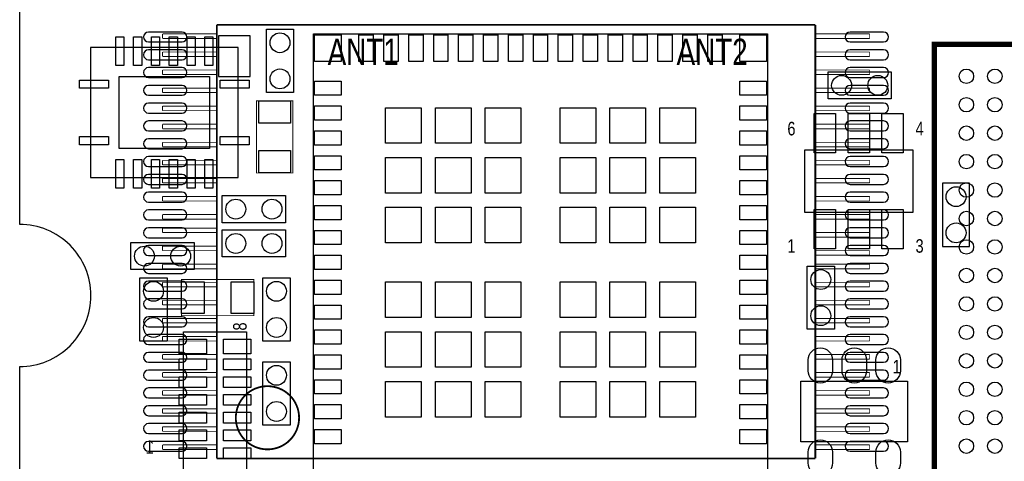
# Model space of a CAD drawing. Extents: x -1.3 to 85.5, y 9.9 to 53.8.
# Tile 2 of 6: x 7.6 to 35.3, y 25.3 to 37.8. Entities that reach past the tile are written whole.
import ezdxf
from ezdxf.enums import TextEntityAlignment as Align

# ---------------------------------------------------------------- set-up
doc = ezdxf.new("R2010")
doc.units = 0
for name, color, linetype in [('BG_OUTLINE', 80, 'CONTINUOUS'), ('PG_ASSEMBLY_BOTTOM', 221, 'CONTINUOUS'), ('PG_ASSEMBLY_TOP', 4, 'CONTINUOUS'), ('PIN_BOTTOM', 1, 'CONTINUOUS'), ('PIN_TOP', 160, 'CONTINUOUS')]:
    doc.layers.add(name, color=color, linetype=linetype)

msp = doc.modelspace()

# ---------------------------------------------------------------- linework, layer by layer
at = {"layer": 'BG_OUTLINE'}
msp.add_lwpolyline([(75.21956, 32.004, 0.414214), (73.22058, 30.00502, 0.414214), (75.21956, 28.00604), (75.21956, 10.00506), (24.36876, 10.00506), (24.36876, 13.50518, 0.414214), (23.87092, 14.00556, 0.414214), (23.37054, 13.50518), (23.37054, 10.00506), (7.62, 10.00506), (7.62, 28.00604, 0.414214), (9.61898, 30.00502, 0.414214), (7.62, 32.004), (7.619492, 42.999152), (75.21956, 42.999152)], format="xyb", close=True, dxfattribs=at)
msp.add_lwpolyline([(7.62, 10.00506), (7.62, 28.00604)], dxfattribs=at)
at = {"layer": 'PG_ASSEMBLY_BOTTOM'}
for points, const_width in [([(13.1572, 37.61486), (13.1572, 25.42286)], 0.0508), ([(29.972, 37.61486), (13.1572, 37.61486)], 0.0508), ([(29.972, 25.42286), (29.972, 37.61486)], 0.0508), ([(11.6332, 37.23386), (11.6332, 37.36086)], 0.0254), ([(11.6332, 37.36086), (13.1572, 37.36086)], 0.0254), ([(29.972, 37.36086), (31.496, 37.36086)], 0.0254), ([(31.496, 37.36086), (31.496, 37.23386)], 0.0254), ([(13.1572, 37.23386), (11.6332, 37.23386)], 0.0254), ([(31.496, 37.23386), (29.972, 37.23386)], 0.0254), ([(11.6332, 36.72586), (11.6332, 36.85286)], 0.0254), ([(11.6332, 36.85286), (13.1572, 36.85286)], 0.0254), ([(29.972, 36.85286), (31.496, 36.85286)], 0.0254), ([(31.496, 36.85286), (31.496, 36.72586)], 0.0254), ([(13.1572, 36.72586), (11.6332, 36.72586)], 0.0254), ([(31.496, 36.72586), (29.972, 36.72586)], 0.0254), ([(11.6332, 36.21786), (11.6332, 36.34486)], 0.0254), ([(11.6332, 36.34486), (13.1572, 36.34486)], 0.0254), ([(29.972, 36.34486), (31.496, 36.34486)], 0.0254), ([(31.496, 36.34486), (31.496, 36.21786)], 0.0254), ([(13.1572, 36.21786), (11.6332, 36.21786)], 0.0254), ([(31.496, 36.21786), (29.972, 36.21786)], 0.0254), ([(11.6332, 35.70986), (11.6332, 35.83686)], 0.0254), ([(11.6332, 35.83686), (13.1572, 35.83686)], 0.0254), ([(13.1572, 35.70986), (11.6332, 35.70986)], 0.0254), ([(29.972, 35.83686), (31.496, 35.83686)], 0.0254), ([(31.496, 35.70986), (29.972, 35.70986)], 0.0254), ([(31.496, 35.83686), (31.496, 35.70986)], 0.0254), ([(11.6332, 35.20186), (11.6332, 35.32886)], 0.0254), ([(11.6332, 35.32886), (13.1572, 35.32886)], 0.0254), ([(13.1572, 35.20186), (11.6332, 35.20186)], 0.0254), ([(29.972, 35.32886), (31.496, 35.32886)], 0.0254), ([(31.496, 35.20186), (29.972, 35.20186)], 0.0254), ([(31.496, 35.32886), (31.496, 35.20186)], 0.0254), ([(11.6332, 34.69386), (11.6332, 34.82086)], 0.0254), ([(11.6332, 34.82086), (13.1572, 34.82086)], 0.0254), ([(13.1572, 34.69386), (11.6332, 34.69386)], 0.0254), ([(29.972, 34.82086), (31.496, 34.82086)], 0.0254), ([(31.496, 34.69386), (29.972, 34.69386)], 0.0254), ([(31.496, 34.82086), (31.496, 34.69386)], 0.0254), ([(11.6332, 34.18586), (11.6332, 34.31286)], 0.0254), ([(11.6332, 34.31286), (13.1572, 34.31286)], 0.0254), ([(29.972, 34.31286), (31.496, 34.31286)], 0.0254), ([(31.496, 34.31286), (31.496, 34.18586)], 0.0254), ([(13.1572, 34.18586), (11.6332, 34.18586)], 0.0254), ([(31.496, 34.18586), (29.972, 34.18586)], 0.0254), ([(11.6332, 33.67786), (11.6332, 33.80486)], 0.0254), ([(11.6332, 33.80486), (13.1572, 33.80486)], 0.0254), ([(29.972, 33.80486), (31.496, 33.80486)], 0.0254), ([(31.496, 33.80486), (31.496, 33.67786)], 0.0254), ([(13.1572, 33.67786), (11.6332, 33.67786)], 0.0254), ([(31.496, 33.67786), (29.972, 33.67786)], 0.0254), ([(11.6332, 33.16986), (11.6332, 33.29686)], 0.0254), ([(11.6332, 33.29686), (13.1572, 33.29686)], 0.0254), ([(29.972, 33.29686), (31.496, 33.29686)], 0.0254), ([(31.496, 33.29686), (31.496, 33.16986)], 0.0254), ([(13.1572, 33.16986), (11.6332, 33.16986)], 0.0254), ([(31.496, 33.16986), (29.972, 33.16986)], 0.0254), ([(11.6332, 32.66186), (11.6332, 32.78886)], 0.0254), ([(11.6332, 32.78886), (13.1572, 32.78886)], 0.0254), ([(13.1572, 32.66186), (11.6332, 32.66186)], 0.0254), ([(29.972, 32.78886), (31.496, 32.78886)], 0.0254), ([(31.496, 32.66186), (29.972, 32.66186)], 0.0254), ([(31.496, 32.78886), (31.496, 32.66186)], 0.0254), ([(11.6332, 32.15386), (11.6332, 32.28086)], 0.0254), ([(11.6332, 32.28086), (13.1572, 32.28086)], 0.0254), ([(13.1572, 32.15386), (11.6332, 32.15386)], 0.0254), ([(29.972, 32.28086), (31.496, 32.28086)], 0.0254), ([(31.496, 32.15386), (29.972, 32.15386)], 0.0254), ([(31.496, 32.28086), (31.496, 32.15386)], 0.0254), ([(11.6332, 31.77286), (11.6332, 31.89986)], 0.0254), ([(11.6332, 31.89986), (13.1572, 31.89986)], 0.0254), ([(13.1572, 31.77286), (11.6332, 31.77286)], 0.0254), ([(29.972, 31.77286), (31.496, 31.77286)], 0.0254), ([(31.496, 31.64586), (29.972, 31.64586)], 0.0254), ([(31.496, 31.77286), (31.496, 31.64586)], 0.0254), ([(11.6332, 31.26486), (11.6332, 31.39186)], 0.0254), ([(11.6332, 31.39186), (13.1572, 31.39186)], 0.0254), ([(13.1572, 31.26486), (11.6332, 31.26486)], 0.0254), ([(29.972, 31.26486), (31.496, 31.26486)], 0.0254), ([(31.496, 31.26486), (31.496, 31.13786)], 0.0254), ([(31.496, 31.13786), (29.972, 31.13786)], 0.0254), ([(11.6332, 30.75686), (11.6332, 30.88386)], 0.0254), ([(11.6332, 30.88386), (13.1572, 30.88386)], 0.0254), ([(13.1572, 30.75686), (11.6332, 30.75686)], 0.0254), ([(29.972, 30.88386), (31.496, 30.88386)], 0.0254), ([(31.496, 30.75686), (29.972, 30.75686)], 0.0254), ([(31.496, 30.88386), (31.496, 30.75686)], 0.0254), ([(11.6332, 30.24886), (11.6332, 30.37586)], 0.0254), ([(11.6332, 30.37586), (13.1572, 30.37586)], 0.0254), ([(13.1572, 30.24886), (11.6332, 30.24886)], 0.0254), ([(29.972, 30.37586), (31.496, 30.37586)], 0.0254), ([(31.496, 30.24886), (29.972, 30.24886)], 0.0254), ([(31.496, 30.37586), (31.496, 30.24886)], 0.0254), ([(11.6332, 29.74086), (11.6332, 29.86786)], 0.0254), ([(11.6332, 29.86786), (13.1572, 29.86786)], 0.0254), ([(29.972, 29.86786), (31.496, 29.86786)], 0.0254), ([(31.496, 29.86786), (31.496, 29.74086)], 0.0254), ([(13.1572, 29.74086), (11.6332, 29.74086)], 0.0254), ([(31.496, 29.74086), (29.972, 29.74086)], 0.0254), ([(11.6332, 29.23286), (11.6332, 29.35986)], 0.0254), ([(11.6332, 29.35986), (13.1572, 29.35986)], 0.0254), ([(29.972, 29.35986), (31.496, 29.35986)], 0.0254), ([(31.496, 29.35986), (31.496, 29.23286)], 0.0254), ([(13.1572, 29.23286), (11.6332, 29.23286)], 0.0254), ([(31.496, 29.23286), (29.972, 29.23286)], 0.0254), ([(11.6332, 28.72486), (11.6332, 28.85186)], 0.0254), ([(11.6332, 28.85186), (13.1572, 28.85186)], 0.0254), ([(29.972, 28.85186), (31.496, 28.85186)], 0.0254), ([(31.496, 28.85186), (31.496, 28.72486)], 0.0254), ([(13.1572, 28.72486), (11.6332, 28.72486)], 0.0254), ([(31.496, 28.72486), (29.972, 28.72486)], 0.0254), ([(11.6332, 28.21686), (11.6332, 28.34386)], 0.0254), ([(11.6332, 28.34386), (13.1572, 28.34386)], 0.0254), ([(13.1572, 28.21686), (11.6332, 28.21686)], 0.0254), ([(29.972, 28.34386), (31.496, 28.34386)], 0.0254), ([(31.496, 28.21686), (29.972, 28.21686)], 0.0254), ([(31.496, 28.34386), (31.496, 28.21686)], 0.0254), ([(11.6332, 27.70886), (11.6332, 27.83586)], 0.0254), ([(11.6332, 27.83586), (13.1572, 27.83586)], 0.0254), ([(13.1572, 27.70886), (11.6332, 27.70886)], 0.0254), ([(29.972, 27.83586), (31.496, 27.83586)], 0.0254), ([(31.496, 27.70886), (29.972, 27.70886)], 0.0254), ([(31.496, 27.83586), (31.496, 27.70886)], 0.0254), ([(11.6332, 27.20086), (11.6332, 27.32786)], 0.0254), ([(11.6332, 27.32786), (13.1572, 27.32786)], 0.0254), ([(13.1572, 27.20086), (11.6332, 27.20086)], 0.0254), ([(29.972, 27.32786), (31.496, 27.32786)], 0.0254), ([(31.496, 27.20086), (29.972, 27.20086)], 0.0254), ([(31.496, 27.32786), (31.496, 27.20086)], 0.0254), ([(11.6332, 26.69286), (11.6332, 26.81986)], 0.0254), ([(11.6332, 26.81986), (13.1572, 26.81986)], 0.0254), ([(29.972, 26.81986), (31.496, 26.81986)], 0.0254), ([(31.496, 26.81986), (31.496, 26.69286)], 0.0254), ([(13.1572, 26.69286), (11.6332, 26.69286)], 0.0254), ([(31.496, 26.69286), (29.972, 26.69286)], 0.0254), ([(11.6332, 26.18486), (11.6332, 26.31186)], 0.0254), ([(11.6332, 26.31186), (13.1572, 26.31186)], 0.0254), ([(29.972, 26.31186), (31.496, 26.31186)], 0.0254), ([(31.496, 26.31186), (31.496, 26.18486)], 0.0254), ([(13.1572, 26.18486), (11.6332, 26.18486)], 0.0254), ([(31.496, 26.18486), (29.972, 26.18486)], 0.0254), ([(11.6332, 25.67686), (11.6332, 25.80386)], 0.0254), ([(11.6332, 25.80386), (13.1572, 25.80386)], 0.0254), ([(29.972, 25.80386), (31.496, 25.80386)], 0.0254), ([(31.496, 25.80386), (31.496, 25.67686)], 0.0254), ([(13.1572, 25.67686), (11.6332, 25.67686)], 0.0254), ([(13.1572, 25.42286), (29.972, 25.42286)], 0.0508), ([(31.496, 25.67686), (29.972, 25.67686)], 0.0254)]:
    msp.add_lwpolyline(points, dxfattribs=dict(at, const_width=const_width))
msp.add_lwpolyline([(34.305748, 31.385256), (34.305748, 33.163256), (33.543748, 33.163256), (33.543748, 31.385256), (34.305748, 31.385256)], dxfattribs=at)
at = {"layer": 'PG_ASSEMBLY_BOTTOM', "const_width": 0.0508}
msp.add_lwpolyline([(15.4686, 26.56586, 1), (13.6906, 26.56586, 1), (15.4686, 26.56586)], format="xyb", dxfattribs=at)
at = {"layer": 'PG_ASSEMBLY_TOP'}
for points in [[(14.550644, 35.715194), (14.550644, 37.493194), (15.312644, 37.493194), (15.312644, 35.715194), (14.550644, 35.715194)], [(13.758926, 36.97605), (9.609074, 36.97605), (9.609074, 33.32607), (13.758926, 33.32607), (13.758926, 36.97605)], [(30.3276, 36.29406), (32.1056, 36.29406), (32.1056, 35.53206), (30.3276, 35.53206), (30.3276, 36.29406)], [(29.666184, 32.34563), (32.716216, 32.34563), (32.716216, 34.09569), (29.666184, 34.09569), (29.666184, 32.34563)], [(13.3096, 32.81426), (15.0876, 32.81426), (15.0876, 32.05226), (13.3096, 32.05226), (13.3096, 32.81426)], [(13.3096, 31.84906), (15.0876, 31.84906), (15.0876, 31.08706), (13.3096, 31.08706), (13.3096, 31.84906)], [(12.5222, 30.73146), (10.7442, 30.73146), (10.7442, 31.49346), (12.5222, 31.49346), (12.5222, 30.73146)], [(30.5054, 30.83306), (30.5054, 29.05506), (29.7434, 29.05506), (29.7434, 30.83306), (30.5054, 30.83306)], [(10.9982, 28.72486), (10.9982, 30.50286), (11.7602, 30.50286), (11.7602, 28.72486), (10.9982, 28.72486)], [(14.4526, 28.72486), (14.4526, 30.50286), (15.2146, 30.50286), (15.2146, 28.72486), (14.4526, 28.72486)], [(15.2146, 28.14066), (15.2146, 26.36266), (14.4526, 26.36266), (14.4526, 28.14066), (15.2146, 28.14066)], [(32.5628, 25.89276), (29.5656, 25.89276), (29.5656, 27.59456), (32.5628, 27.59456), (32.5628, 25.89276)]]:
    msp.add_lwpolyline(points, dxfattribs=at)
for points in [[(28.630372, 24.50465), (15.870428, 24.50465), (15.870428, 37.36467), (28.630372, 37.36467)], [(14.097, 36.16706), (14.097, 37.31006), (13.208, 37.31006), (13.208, 36.16706)], [(13.9954, 24.66086), (12.2174, 24.66086), (12.2174, 28.97886), (13.9954, 28.97886)]]:
    msp.add_lwpolyline(points, close=True, dxfattribs=at)
for points, const_width in [([(54.315106, 37.068506), (33.314894, 37.068506), (33.314894, 16.068294), (54.315106, 16.068294), (54.315106, 37.068506)], 0.1524), ([(15.2908, 35.48126), (15.2908, 33.44926), (14.2748, 33.44926), (14.2748, 35.48126), (15.2908, 35.48126)], 0.0254), ([(14.1986, 29.43606), (12.1666, 29.43606), (12.1666, 30.45206), (14.1986, 30.45206), (14.1986, 29.43606)], 0.0254)]:
    msp.add_lwpolyline(points, dxfattribs=dict(at, const_width=const_width))
at = {"layer": 'PIN_BOTTOM'}
for points in [[(12.1793, 37.4142), (11.2395, 37.4142, 1), (11.2395, 37.1348), (12.1793, 37.1348, 1)], [(31.8897, 37.4142), (30.9499, 37.4142, 1), (30.9499, 37.1348), (31.8897, 37.1348, 1)], [(12.1793, 36.91382), (11.2395, 36.91382, 1), (11.2395, 36.63442), (12.1793, 36.63442, 1)], [(31.8897, 36.91382), (30.9499, 36.91382, 1), (30.9499, 36.63442), (31.8897, 36.63442, 1)], [(12.1793, 36.41344), (11.2395, 36.41344, 1), (11.2395, 36.13404), (12.1793, 36.13404, 1)], [(31.8897, 36.41344), (30.9499, 36.41344, 1), (30.9499, 36.13404), (31.8897, 36.13404, 1)], [(12.1793, 35.91306), (11.2395, 35.91306, 1), (11.2395, 35.63366), (12.1793, 35.63366, 1)], [(31.8897, 35.91306), (30.9499, 35.91306, 1), (30.9499, 35.63366), (31.8897, 35.63366, 1)], [(12.1793, 35.41268), (11.2395, 35.41268, 1), (11.2395, 35.13328), (12.1793, 35.13328, 1)], [(31.8897, 35.41268), (30.9499, 35.41268, 1), (30.9499, 35.13328), (31.8897, 35.13328, 1)], [(12.1793, 34.9123), (11.2395, 34.9123, 1), (11.2395, 34.6329), (12.1793, 34.6329, 1)], [(31.8897, 34.9123), (30.9499, 34.9123, 1), (30.9499, 34.6329), (31.8897, 34.6329, 1)], [(12.1793, 34.41192), (11.2395, 34.41192, 1), (11.2395, 34.13252), (12.1793, 34.13252, 1)], [(31.8897, 34.41192), (30.9499, 34.41192, 1), (30.9499, 34.13252), (31.8897, 34.13252, 1)], [(12.1793, 33.91154), (11.2395, 33.91154, 1), (11.2395, 33.63214), (12.1793, 33.63214, 1)], [(31.8897, 33.91154), (30.9499, 33.91154, 1), (30.9499, 33.63214), (31.8897, 33.63214, 1)], [(12.1793, 33.40862), (11.2395, 33.40862, 1), (11.2395, 33.12922), (12.1793, 33.12922, 1)], [(31.8897, 33.40862), (30.9499, 33.40862, 1), (30.9499, 33.12922), (31.8897, 33.12922, 1)], [(12.1793, 32.91078), (11.2395, 32.91078, 1), (11.2395, 32.63138), (12.1793, 32.63138, 1)], [(31.8897, 32.91078), (30.9499, 32.91078, 1), (30.9499, 32.63138), (31.8897, 32.63138, 1)], [(12.1793, 32.4104), (11.2395, 32.4104, 1), (11.2395, 32.131), (12.1793, 32.131, 1)], [(31.8897, 32.4104), (30.9499, 32.4104, 1), (30.9499, 32.131), (31.8897, 32.131, 1)], [(12.1793, 31.90748), (11.2395, 31.90748, 1), (11.2395, 31.62808), (12.1793, 31.62808, 1)], [(31.8897, 31.90748), (30.9499, 31.90748, 1), (30.9499, 31.62808), (31.8897, 31.62808, 1)], [(12.1793, 31.40964), (11.2395, 31.40964, 1), (11.2395, 31.13024), (12.1793, 31.13024, 1)], [(31.8897, 31.40964), (30.9499, 31.40964, 1), (30.9499, 31.13024), (31.8897, 31.13024, 1)], [(12.1793, 30.90672), (11.2395, 30.90672, 1), (11.2395, 30.62732), (12.1793, 30.62732, 1)], [(31.8897, 30.90672), (30.9499, 30.90672, 1), (30.9499, 30.62732), (31.8897, 30.62732, 1)], [(12.1793, 30.40634), (11.2395, 30.40634, 1), (11.2395, 30.12694), (12.1793, 30.12694, 1)], [(31.8897, 30.40634), (30.9499, 30.40634, 1), (30.9499, 30.12694), (31.8897, 30.12694, 1)], [(12.1793, 29.9085), (11.2395, 29.9085, 1), (11.2395, 29.6291), (12.1793, 29.6291, 1)], [(31.8897, 29.9085), (30.9499, 29.9085, 1), (30.9499, 29.6291), (31.8897, 29.6291, 1)], [(12.1793, 29.40558), (11.2395, 29.40558, 1), (11.2395, 29.12618), (12.1793, 29.12618, 1)], [(31.8897, 29.40558), (30.9499, 29.40558, 1), (30.9499, 29.12618), (31.8897, 29.12618, 1)], [(12.1793, 28.9052), (11.2395, 28.9052, 1), (11.2395, 28.6258), (12.1793, 28.6258, 1)], [(31.8897, 28.9052), (30.9499, 28.9052, 1), (30.9499, 28.6258), (31.8897, 28.6258, 1)], [(12.1793, 28.40482), (11.2395, 28.40482, 1), (11.2395, 28.12542), (12.1793, 28.12542, 1)], [(31.8897, 28.40482), (30.9499, 28.40482, 1), (30.9499, 28.12542), (31.8897, 28.12542, 1)], [(12.1793, 27.90444), (11.2395, 27.90444, 1), (11.2395, 27.62504), (12.1793, 27.62504, 1)], [(31.8897, 27.90444), (30.9499, 27.90444, 1), (30.9499, 27.62504), (31.8897, 27.62504, 1)], [(12.1793, 27.40406), (11.2395, 27.40406, 1), (11.2395, 27.12466), (12.1793, 27.12466, 1)], [(31.8897, 27.40406), (30.9499, 27.40406, 1), (30.9499, 27.12466), (31.8897, 27.12466, 1)], [(12.1793, 26.90368), (11.2395, 26.90368, 1), (11.2395, 26.62428), (12.1793, 26.62428, 1)], [(31.8897, 26.90368), (30.9499, 26.90368, 1), (30.9499, 26.62428), (31.8897, 26.62428, 1)], [(12.1793, 26.4033), (11.2395, 26.4033, 1), (11.2395, 26.1239), (12.1793, 26.1239, 1)], [(31.8897, 26.4033), (30.9499, 26.4033, 1), (30.9499, 26.1239), (31.8897, 26.1239, 1)], [(12.1793, 25.90292), (11.2395, 25.90292, 1), (11.2395, 25.62352), (12.1793, 25.62352, 1)], [(31.8897, 25.90292), (30.9499, 25.90292, 1), (30.9499, 25.62352), (31.8897, 25.62352, 1)]]:
    msp.add_lwpolyline(points, format="xyb", close=True, dxfattribs=at)
for centre in [(33.924748, 32.782256), (33.924748, 31.766256)]:
    msp.add_circle(centre, 0.2794, dxfattribs=at)
at = {"layer": 'PIN_TOP'}
for points in [[(10.319766, 37.282374), (10.548366, 37.282374), (10.548366, 36.469574), (10.319766, 36.469574)], [(10.819638, 37.282374), (11.048238, 37.282374), (11.048238, 36.469574), (10.819638, 36.469574)], [(11.319764, 37.282374), (11.548364, 37.282374), (11.548364, 36.469574), (11.319764, 36.469574)], [(11.819636, 37.282374), (12.048236, 37.282374), (12.048236, 36.469574), (11.819636, 36.469574)], [(12.319762, 37.282374), (12.548362, 37.282374), (12.548362, 36.469574), (12.319762, 36.469574)], [(12.819634, 37.282374), (13.048234, 37.282374), (13.048234, 36.469574), (12.819634, 36.469574)], [(16.650335, 36.584509), (15.900273, 36.584509), (15.900273, 37.334571), (16.650335, 37.334571)], [(17.550511, 36.584509), (17.150461, 36.584509), (17.150461, 37.334571), (17.550511, 37.334571)], [(18.250535, 36.584509), (17.850485, 36.584509), (17.850485, 37.334571), (18.250535, 37.334571)], [(18.950305, 36.584509), (18.550255, 36.584509), (18.550255, 37.334571), (18.950305, 37.334571)], [(19.650329, 36.584509), (19.250279, 36.584509), (19.250279, 37.334571), (19.650329, 37.334571)], [(20.350353, 36.584509), (19.950303, 36.584509), (19.950303, 37.334571), (20.350353, 37.334571)], [(21.050377, 36.584509), (20.650327, 36.584509), (20.650327, 37.334571), (21.050377, 37.334571)], [(21.750401, 36.584509), (21.350351, 36.584509), (21.350351, 37.334571), (21.750401, 37.334571)], [(22.450425, 36.584509), (22.050375, 36.584509), (22.050375, 37.334571), (22.450425, 37.334571)], [(23.150449, 36.584509), (22.750399, 36.584509), (22.750399, 37.334571), (23.150449, 37.334571)], [(23.850473, 36.584509), (23.450423, 36.584509), (23.450423, 37.334571), (23.850473, 37.334571)], [(24.550497, 36.584509), (24.150447, 36.584509), (24.150447, 37.334571), (24.550497, 37.334571)], [(25.250521, 36.584509), (24.850471, 36.584509), (24.850471, 37.334571), (25.250521, 37.334571)], [(25.950545, 36.584509), (25.550495, 36.584509), (25.550495, 37.334571), (25.950545, 37.334571)], [(26.650315, 36.584509), (26.250265, 36.584509), (26.250265, 37.334571), (26.650315, 37.334571)], [(27.350339, 36.584509), (26.950289, 36.584509), (26.950289, 37.334571), (27.350339, 37.334571)], [(28.600527, 36.584509), (27.850465, 36.584509), (27.850465, 37.334571), (28.600527, 37.334571)], [(10.115296, 36.05911), (10.115296, 35.83051), (9.302496, 35.83051), (9.302496, 36.05911)], [(12.954, 36.16706), (12.954, 34.13506), (10.414, 34.13506), (10.414, 36.16706)], [(14.065504, 36.05911), (14.065504, 35.83051), (13.252704, 35.83051), (13.252704, 36.05911)], [(16.650335, 35.634549), (15.900273, 35.634549), (15.900273, 36.034599), (16.650335, 36.034599)], [(28.600527, 35.634549), (27.850465, 35.634549), (27.850465, 36.034599), (28.600527, 36.034599)], [(15.2273, 34.84626), (14.3383, 34.84626), (14.3383, 35.48126), (15.2273, 35.48126)], [(16.650335, 34.934525), (15.900273, 34.934525), (15.900273, 35.334575), (16.650335, 35.334575)], [(18.900521, 34.284539), (17.900523, 34.284539), (17.900523, 35.284537), (18.900521, 35.284537)], [(20.300315, 34.284539), (19.300317, 34.284539), (19.300317, 35.284537), (20.300315, 35.284537)], [(21.700363, 34.284539), (20.700365, 34.284539), (20.700365, 35.284537), (21.700363, 35.284537)], [(23.800435, 34.284539), (22.800437, 34.284539), (22.800437, 35.284537), (23.800435, 35.284537)], [(25.200483, 34.284539), (24.200485, 34.284539), (24.200485, 35.284537), (25.200483, 35.284537)], [(26.600277, 34.284539), (25.600279, 34.284539), (25.600279, 35.284537), (26.600277, 35.284537)], [(28.600527, 34.934525), (27.850465, 34.934525), (27.850465, 35.334575), (28.600527, 35.334575)], [(29.941266, 34.020506), (29.941266, 35.12058), (30.541214, 35.12058), (30.541214, 34.020506)], [(30.891226, 34.020506), (30.891226, 35.12058), (31.491174, 35.12058), (31.491174, 34.020506)], [(31.841186, 34.020506), (31.841186, 35.12058), (32.441134, 35.12058), (32.441134, 34.020506)], [(16.650335, 34.234755), (15.900273, 34.234755), (15.900273, 34.634805), (16.650335, 34.634805)], [(28.600527, 34.234755), (27.850465, 34.234755), (27.850465, 34.634805), (28.600527, 34.634805)], [(10.115296, 34.47161), (10.115296, 34.24301), (9.302496, 34.24301), (9.302496, 34.47161)], [(14.065504, 34.47161), (14.065504, 34.24301), (13.252704, 34.24301), (13.252704, 34.47161)], [(15.2273, 33.44926), (14.3383, 33.44926), (14.3383, 34.08426), (15.2273, 34.08426)], [(10.319766, 33.832546), (10.548366, 33.832546), (10.548366, 33.019746), (10.319766, 33.019746)], [(10.819638, 33.832546), (11.048238, 33.832546), (11.048238, 33.019746), (10.819638, 33.019746)], [(11.319764, 33.832546), (11.548364, 33.832546), (11.548364, 33.019746), (11.319764, 33.019746)], [(11.819636, 33.832546), (12.048236, 33.832546), (12.048236, 33.019746), (11.819636, 33.019746)], [(12.319762, 33.832546), (12.548362, 33.832546), (12.548362, 33.019746), (12.319762, 33.019746)], [(12.819634, 33.832546), (13.048234, 33.832546), (13.048234, 33.019746), (12.819634, 33.019746)], [(16.650335, 33.534731), (15.900273, 33.534731), (15.900273, 33.934781), (16.650335, 33.934781)], [(18.900521, 32.884745), (17.900523, 32.884745), (17.900523, 33.884743), (18.900521, 33.884743)], [(20.300315, 32.884745), (19.300317, 32.884745), (19.300317, 33.884743), (20.300315, 33.884743)], [(21.700363, 32.884745), (20.700365, 32.884745), (20.700365, 33.884743), (21.700363, 33.884743)], [(23.800435, 32.884745), (22.800437, 32.884745), (22.800437, 33.884743), (23.800435, 33.884743)], [(25.200483, 32.884745), (24.200485, 32.884745), (24.200485, 33.884743), (25.200483, 33.884743)], [(26.600277, 32.884745), (25.600279, 32.884745), (25.600279, 33.884743), (26.600277, 33.884743)], [(28.600527, 33.534731), (27.850465, 33.534731), (27.850465, 33.934781), (28.600527, 33.934781)], [(16.650335, 32.834707), (15.900273, 32.834707), (15.900273, 33.234757), (16.650335, 33.234757)], [(28.600527, 32.834707), (27.850465, 32.834707), (27.850465, 33.234757), (28.600527, 33.234757)], [(16.650335, 32.134683), (15.900273, 32.134683), (15.900273, 32.534733), (16.650335, 32.534733)], [(18.900521, 31.484697), (17.900523, 31.484697), (17.900523, 32.484695), (18.900521, 32.484695)], [(20.300315, 31.484697), (19.300317, 31.484697), (19.300317, 32.484695), (20.300315, 32.484695)], [(21.700363, 31.484697), (20.700365, 31.484697), (20.700365, 32.484695), (21.700363, 32.484695)], [(23.800435, 31.484697), (22.800437, 31.484697), (22.800437, 32.484695), (23.800435, 32.484695)], [(25.200483, 31.484697), (24.200485, 31.484697), (24.200485, 32.484695), (25.200483, 32.484695)], [(26.600277, 31.484697), (25.600279, 31.484697), (25.600279, 32.484695), (26.600277, 32.484695)], [(28.600527, 32.134683), (27.850465, 32.134683), (27.850465, 32.534733), (28.600527, 32.534733)], [(29.941266, 31.320486), (29.941266, 32.42056), (30.541214, 32.42056), (30.541214, 31.320486)], [(30.891226, 31.320486), (30.891226, 32.42056), (31.491174, 32.42056), (31.491174, 31.320486)], [(31.841186, 31.320486), (31.841186, 32.42056), (32.441134, 32.42056), (32.441134, 31.320486)], [(16.650335, 31.434659), (15.900273, 31.434659), (15.900273, 31.834709), (16.650335, 31.834709)], [(28.600527, 31.434659), (27.850465, 31.434659), (27.850465, 31.834709), (28.600527, 31.834709)], [(16.650335, 30.734635), (15.900273, 30.734635), (15.900273, 31.134685), (16.650335, 31.134685)], [(28.600527, 30.734635), (27.850465, 30.734635), (27.850465, 31.134685), (28.600527, 31.134685)], [(16.650335, 30.034611), (15.900273, 30.034611), (15.900273, 30.434661), (16.650335, 30.434661)], [(28.600527, 30.034611), (27.850465, 30.034611), (27.850465, 30.434661), (28.600527, 30.434661)], [(12.1666, 29.49956), (12.1666, 30.38856), (12.8016, 30.38856), (12.8016, 29.49956)], [(13.5636, 29.49956), (13.5636, 30.38856), (14.1986, 30.38856), (14.1986, 29.49956)], [(18.900521, 29.384625), (17.900523, 29.384625), (17.900523, 30.384623), (18.900521, 30.384623)], [(20.300315, 29.384625), (19.300317, 29.384625), (19.300317, 30.384623), (20.300315, 30.384623)], [(21.700363, 29.384625), (20.700365, 29.384625), (20.700365, 30.384623), (21.700363, 30.384623)], [(23.800435, 29.384625), (22.800437, 29.384625), (22.800437, 30.384623), (23.800435, 30.384623)], [(25.200483, 29.384625), (24.200485, 29.384625), (24.200485, 30.384623), (25.200483, 30.384623)], [(26.600277, 29.384625), (25.600279, 29.384625), (25.600279, 30.384623), (26.600277, 30.384623)], [(16.650335, 29.334587), (15.900273, 29.334587), (15.900273, 29.734637), (16.650335, 29.734637)], [(28.600527, 29.334587), (27.850465, 29.334587), (27.850465, 29.734637), (28.600527, 29.734637)], [(12.1031, 28.36672), (12.1031, 28.77312), (12.8651, 28.77312), (12.8651, 28.36672)], [(14.1097, 28.77312), (14.1097, 28.36672), (13.3477, 28.36672), (13.3477, 28.77312)], [(16.650335, 28.634563), (15.900273, 28.634563), (15.900273, 29.034613), (16.650335, 29.034613)], [(18.900521, 27.984577), (17.900523, 27.984577), (17.900523, 28.984575), (18.900521, 28.984575)], [(20.300315, 27.984577), (19.300317, 27.984577), (19.300317, 28.984575), (20.300315, 28.984575)], [(21.700363, 27.984577), (20.700365, 27.984577), (20.700365, 28.984575), (21.700363, 28.984575)], [(23.800435, 27.984577), (22.800437, 27.984577), (22.800437, 28.984575), (23.800435, 28.984575)], [(25.200483, 27.984577), (24.200485, 27.984577), (24.200485, 28.984575), (25.200483, 28.984575)], [(26.600277, 27.984577), (25.600279, 27.984577), (25.600279, 28.984575), (26.600277, 28.984575)], [(28.600527, 28.634563), (27.850465, 28.634563), (27.850465, 29.034613), (28.600527, 29.034613)], [(12.8651, 27.91714), (12.1031, 27.91714), (12.1031, 28.22194), (12.8651, 28.22194)], [(14.1097, 27.91714), (13.3477, 27.91714), (13.3477, 28.22194), (14.1097, 28.22194)], [(16.650335, 27.934539), (15.900273, 27.934539), (15.900273, 28.334589), (16.650335, 28.334589)], [(28.600527, 27.934539), (27.850465, 27.934539), (27.850465, 28.334589), (28.600527, 28.334589)], [(12.8651, 27.41676), (12.1031, 27.41676), (12.1031, 27.72156), (12.8651, 27.72156)], [(14.1097, 27.41676), (13.3477, 27.41676), (13.3477, 27.72156), (14.1097, 27.72156)], [(16.650335, 27.234515), (15.900273, 27.234515), (15.900273, 27.634565), (16.650335, 27.634565)], [(18.900521, 26.584783), (17.900523, 26.584783), (17.900523, 27.584781), (18.900521, 27.584781)], [(20.300315, 26.584783), (19.300317, 26.584783), (19.300317, 27.584781), (20.300315, 27.584781)], [(21.700363, 26.584783), (20.700365, 26.584783), (20.700365, 27.584781), (21.700363, 27.584781)], [(23.800435, 26.584783), (22.800437, 26.584783), (22.800437, 27.584781), (23.800435, 27.584781)], [(25.200483, 26.584783), (24.200485, 26.584783), (24.200485, 27.584781), (25.200483, 27.584781)], [(26.600277, 26.584783), (25.600279, 26.584783), (25.600279, 27.584781), (26.600277, 27.584781)], [(28.600527, 27.234515), (27.850465, 27.234515), (27.850465, 27.634565), (28.600527, 27.634565)], [(12.8651, 26.91638), (12.1031, 26.91638), (12.1031, 27.22118), (12.8651, 27.22118)], [(14.1097, 26.91638), (13.3477, 26.91638), (13.3477, 27.22118), (14.1097, 27.22118)], [(16.650335, 26.534745), (15.900273, 26.534745), (15.900273, 26.934795), (16.650335, 26.934795)], [(28.600527, 26.534745), (27.850465, 26.534745), (27.850465, 26.934795), (28.600527, 26.934795)], [(12.8651, 26.41854), (12.1031, 26.41854), (12.1031, 26.72334), (12.8651, 26.72334)], [(14.1097, 26.41854), (13.3477, 26.41854), (13.3477, 26.72334), (14.1097, 26.72334)], [(12.8651, 25.91816), (12.1031, 25.91816), (12.1031, 26.22296), (12.8651, 26.22296)], [(14.1097, 25.91816), (13.3477, 25.91816), (13.3477, 26.22296), (14.1097, 26.22296)], [(16.650335, 25.834721), (15.900273, 25.834721), (15.900273, 26.234771), (16.650335, 26.234771)], [(28.600527, 25.834721), (27.850465, 25.834721), (27.850465, 26.234771), (28.600527, 26.234771)], [(12.8651, 25.41778), (12.1031, 25.41778), (12.1031, 25.72258), (12.8651, 25.72258)], [(14.1097, 25.41778), (13.3477, 25.41778), (13.3477, 25.72258), (14.1097, 25.72258)]]:
    msp.add_lwpolyline(points, close=True, dxfattribs=at)
for points in [[(29.7688, 27.88666), (29.7688, 28.19146, -1), (30.4546, 28.19146), (30.4546, 27.88666, -1)], [(30.7213, 27.88666), (30.7213, 28.19146, -1), (31.4071, 28.19146), (31.4071, 27.88666, -1)], [(31.6738, 27.88666), (31.6738, 28.19146, -1), (32.3596, 28.19146), (32.3596, 27.88666, -1)], [(29.7688, 25.29586), (29.7688, 25.60066, -1), (30.4546, 25.60066), (30.4546, 25.29586, -1)], [(31.6738, 25.29586), (31.6738, 25.60066, -1), (32.3596, 25.60066), (32.3596, 25.29586, -1)]]:
    msp.add_lwpolyline(points, format="xyb", close=True, dxfattribs=at)
for centre, radius in [((14.931644, 37.112194), 0.2794), ((14.931644, 36.096194), 0.2794), ((34.21507, 36.16833), 0.2032), ((35.014916, 36.16833), 0.2032), ((30.7086, 35.91306), 0.2794), ((31.7246, 35.91306), 0.2794), ((34.21507, 35.368484), 0.2032), ((35.014916, 35.368484), 0.2032), ((34.21507, 34.568384), 0.2032), ((35.014916, 34.568384), 0.2032), ((34.21507, 33.768284), 0.2032), ((35.014916, 33.768284), 0.2032), ((34.21507, 32.968438), 0.2032), ((35.014916, 32.968438), 0.2032), ((13.6906, 32.43326), 0.2794), ((14.7066, 32.43326), 0.2794), ((34.21507, 32.168338), 0.2032), ((35.014916, 32.168338), 0.2032), ((13.6906, 31.46806), 0.2794), ((14.7066, 31.46806), 0.2794), ((34.21507, 31.368492), 0.2032), ((35.014916, 31.368492), 0.2032), ((11.1252, 31.11246), 0.2794), ((12.1412, 31.11246), 0.2794), ((30.1244, 30.45206), 0.2794), ((34.21507, 30.568392), 0.2032), ((35.014916, 30.568392), 0.2032), ((11.3792, 30.12186), 0.2794), ((14.8336, 30.12186), 0.2794), ((34.21507, 29.768292), 0.2032), ((35.014916, 29.768292), 0.2032), ((30.1244, 29.43606), 0.2794), ((11.3792, 29.10586), 0.2794), ((14.8336, 29.10586), 0.2794), ((34.21507, 28.968446), 0.2032), ((35.014916, 28.968446), 0.2032), ((34.21507, 28.168346), 0.2032), ((35.014916, 28.168346), 0.2032), ((14.8336, 27.75966), 0.2794), ((34.21507, 27.3685), 0.2032), ((35.014916, 27.3685), 0.2032), ((14.8336, 26.74366), 0.2794), ((34.21507, 26.5684), 0.2032), ((35.014916, 26.5684), 0.2032), ((34.21507, 25.7683), 0.2032), ((35.014916, 25.7683), 0.2032)]:
    msp.add_circle(centre, radius, dxfattribs=at)

# ---------------------------------------------------------------- texts
at = {"layer": 'PG_ASSEMBLY_BOTTOM', "text_generation_flag": 2, "width": 0.8}
msp.add_text('1', height=0.381, dxfattribs=at).set_placement((11.2776, 25.5524), align=Align.CENTER)
at = {"layer": 'PG_ASSEMBLY_TOP'}
for s, height, width, p in [('ANT1', 0.7366, 0.793103, (16.270986, 36.488624)), ('ANT2', 0.7366, 0.793103, (26.0731, 36.488624)), ('6', 0.381, 0.8, (29.186124, 34.50717)), ('4', 0.381, 0.8, (32.78632, 34.50717)), ('1', 0.381, 0.8, (29.186124, 31.207202)), ('3', 0.381, 0.8, (32.78632, 31.207202)), ('1', 0.381, 0.8, (32.1437, 27.813))]:
    msp.add_text(s, height=height, dxfattribs=dict(at, width=width)).set_placement(p)
at = {"layer": 'PG_ASSEMBLY_TOP', "width": 0.8}
msp.add_text('8', height=0.381, rotation=90, dxfattribs=at).set_placement((13.9954, 29.0195))

doc.saveas('drawing.dxf')
